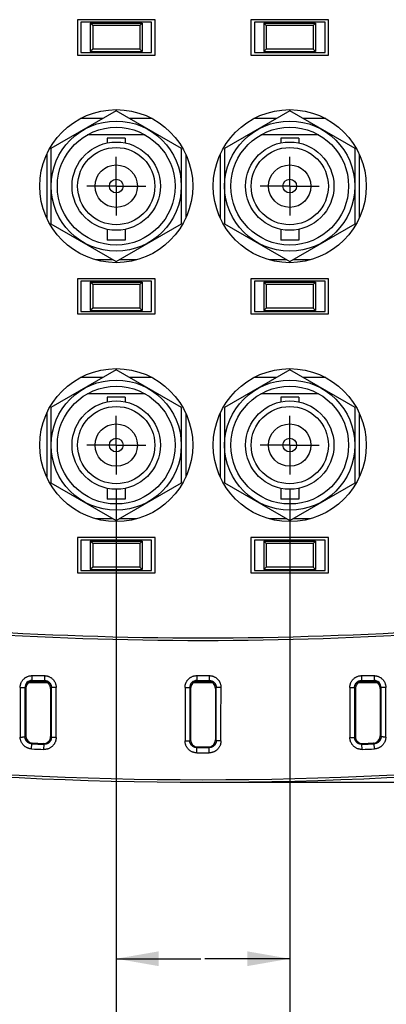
# Model space of a CAD drawing. Header units: inches. Extents: x 0 to 34, y 0 to 22.
# Tile 4 of 42: x 11.4 to 12.9, y 2.6 to 6.8. Entities that reach past the tile are written whole.
import ezdxf

# ---------------------------------------------------------------- set-up
doc = ezdxf.new("R2010")
doc.units = ezdxf.units.IN
doc.header["$LTSCALE"] = 1.87
doc.header["$MEASUREMENT"] = 0
doc.linetypes.add('CENTER', pattern=[0.6, 0.375, -0.075, 0.075, -0.075])
doc.layers.get('0').update_dxf_attribs({"linetype": 'CONTINUOUS'})
doc.layers.add('02___PRT_ALL_AXES', color=7, linetype='CONTINUOUS')
doc.layers.add('DIMENSIONS', color=7, linetype='CONTINUOUS')
doc.styles.get("Standard").update_dxf_attribs({"font": 'txt', "width": 0.8})
doc.dimstyles.new('DIMSTYLE_1', dxfattribs={"dimtxt": 0.125, "dimasz": 0.18, "dimexe": 0.18, "dimexo": 0.0625, "dimgap": 0.09, "dimtad": 0, "dimtih": 1, "dimtoh": 1, "dimdec": 3, "dimzin": 4, "dimdsep": 46, "dimtxsty": 'STANDARD', "dimblk": '_FILLED', "dimblk1": '_FILLED', "dimblk2": '_FILLED', "dimcen": 0.09, "dimadec": 0, "dimazin": 0, "dimtp": 0.01, "dimtm": 0.01, "dimtfac": 1, "dimtdec": 3, "dimtofl": 0, "dimtmove": 0, "dimatfit": 3, "dimldrblk": '_FILLED', "dimfxl": 1, "dimtolj": 1, "dimtzin": 4, "dimarcsym": 0})

# ---------------------------------------------------------------- blocks, each defined once
blk = doc.blocks.new('_FILLED')
at = {"color": 0, "linetype": 'BYBLOCK'}
blk.add_solid([(0, 0), (-1, 0.174), (-1, -0.174)], dxfattribs=at)
blk = doc.blocks.new('*D12')
at = {"layer": 'DIMENSIONS', "color": 2, "linetype": 'CONTINUOUS'}
for p, q in [((12.5042, 4.8363), (12.5042, 2.7174)), ((13.2412, 4.8363), (13.2412, 2.7174)), ((12.5042, 2.8424), (12.1442, 2.8424)), ((13.2412, 2.8424), (13.6808, 2.8424))]:
    blk.add_line(p, q, dxfattribs=at)
at = {"layer": 'DIMENSIONS', "color": 2, "linetype": 'CONTINUOUS', "xscale": 0.18, "yscale": 0.18, "zscale": 0.18}
blk.add_blockref('_FILLED', (12.5042, 2.8424), dxfattribs=at)
at = {"layer": 'DIMENSIONS', "color": 2, "linetype": 'CONTINUOUS', "xscale": 0.18, "yscale": 0.18, "zscale": 0.18, "rotation": 180}
blk.add_blockref('_FILLED', (13.2412, 2.8424), dxfattribs=at)
at = {"layer": 'DIMENSIONS', "color": 2, "linetype": 'CONTINUOUS', "insert": (13.7433, 2.9049), "char_height": 0.125, "width": 1.225, "attachment_point": 1, "line_spacing_factor": 0.9}
blk.add_mtext('.737{\\Ftxt.shx;\\W1.000000;\\H0.125000; }[18.72]', dxfattribs=at)
blk = doc.blocks.new('*D13')
at = {"layer": 'DIMENSIONS', "color": 2, "linetype": 'CONTINUOUS'}
for p, q in [((11.0302, 4.8363), (11.0302, 2.7174)), ((11.7672, 4.8363), (11.7672, 2.7174)), ((11.0302, 2.8424), (10.5095, 2.8424)), ((11.7672, 2.8424), (12.1272, 2.8424))]:
    blk.add_line(p, q, dxfattribs=at)
at = {"layer": 'DIMENSIONS', "color": 2, "linetype": 'CONTINUOUS', "xscale": 0.18, "yscale": 0.18, "zscale": 0.18}
blk.add_blockref('_FILLED', (11.0302, 2.8424), dxfattribs=at)
at = {"layer": 'DIMENSIONS', "color": 2, "linetype": 'CONTINUOUS', "xscale": 0.18, "yscale": 0.18, "zscale": 0.18, "rotation": 180}
blk.add_blockref('_FILLED', (11.7672, 2.8424), dxfattribs=at)
at = {"layer": 'DIMENSIONS', "color": 2, "linetype": 'CONTINUOUS', "insert": (10.447, 2.9049), "char_height": 0.125, "width": 1.225, "attachment_point": 3, "line_spacing_factor": 0.9}
blk.add_mtext('.737{\\Ftxt.shx;\\W1.000000;\\H0.125000; }[18.72]', dxfattribs=at)
blk = doc.blocks.new('*D14')
at = {"layer": 'DIMENSIONS', "color": 2, "linetype": 'CONTINUOUS'}
for p, q in [((13.4288, 5.0239), (15.1807, 5.0239)), ((15.0557, 5.0239), (15.0557, 4.4332)), ((15.0557, 3.5924), (15.0557, 4.1832)), ((12.1982, 3.5924), (15.1807, 3.5924))]:
    blk.add_line(p, q, dxfattribs=at)
at = {"layer": 'DIMENSIONS', "color": 2, "linetype": 'CONTINUOUS', "xscale": 0.18, "yscale": 0.18, "zscale": 0.18}
for p, rotation in [((15.0557, 5.0239), 90), ((15.0557, 3.5924), 270)]:
    blk.add_blockref('_FILLED', p, dxfattribs=dict(at, rotation=rotation))
at = {"layer": 'DIMENSIONS', "color": 2, "linetype": 'CONTINUOUS', "insert": (15.0557, 4.3707), "char_height": 0.125, "width": 1.325, "attachment_point": 2, "line_spacing_factor": 0.9}
blk.add_mtext('1.432{\\Ftxt.shx;\\W1.000000;\\H0.125000; }[36.36]', dxfattribs=at)
blk = doc.blocks.new('*D22')
at = {"layer": 'DIMENSIONS', "color": 2, "linetype": 'CONTINUOUS'}
for p, q in [((11.7672, 4.8363), (11.7672, 2.1083)), ((12.5042, 4.8363), (12.5042, 2.1083)), ((11.7672, 2.2333), (11.4072, 2.2333)), ((12.5042, 2.2333), (12.9455, 2.2333))]:
    blk.add_line(p, q, dxfattribs=at)
at = {"layer": 'DIMENSIONS', "color": 2, "linetype": 'CONTINUOUS', "xscale": 0.18, "yscale": 0.18, "zscale": 0.18}
blk.add_blockref('_FILLED', (11.7672, 2.2333), dxfattribs=at)
at = {"layer": 'DIMENSIONS', "color": 2, "linetype": 'CONTINUOUS', "xscale": 0.18, "yscale": 0.18, "zscale": 0.18, "rotation": 180}
blk.add_blockref('_FILLED', (12.5042, 2.2333), dxfattribs=at)
at = {"layer": 'DIMENSIONS', "color": 2, "linetype": 'CONTINUOUS', "insert": (13.008, 2.2958), "char_height": 0.125, "width": 1.225, "attachment_point": 1, "line_spacing_factor": 0.9}
blk.add_mtext('.737{\\Ftxt.shx;\\W1.000000;\\H0.125000; }[18.72]', dxfattribs=at)

msp = doc.modelspace()

# ---------------------------------------------------------------- linework, layer by layer
at = {"color": 7, "linetype": 'CONTINUOUS'}
for p, q in [((11.9322, 6.8309), (11.6022, 6.8309)), ((11.6022, 6.8309), (11.6022, 6.6809)), ((11.9172, 6.8209), (11.6172, 6.8209)), ((11.6172, 6.8209), (11.6172, 6.6909)), ((11.9172, 6.6909), (11.9172, 6.8209)), ((11.9322, 6.6809), (11.9322, 6.8309)), ((12.6692, 6.8309), (12.3392, 6.8309)), ((12.3392, 6.8309), (12.3392, 6.6809)), ((12.6542, 6.8209), (12.3542, 6.8209)), ((12.3542, 6.8209), (12.3542, 6.6909)), ((12.6542, 6.6909), (12.6542, 6.8209)), ((12.6692, 6.6809), (12.6692, 6.8309)), ((11.6572, 6.8159), (11.8772, 6.8159)), ((11.6672, 6.8059), (11.6572, 6.8159)), ((11.6572, 6.8159), (11.6572, 6.6959)), ((11.8672, 6.8059), (11.6672, 6.8059)), ((11.6672, 6.8059), (11.6672, 6.7059)), ((11.8772, 6.8159), (11.8672, 6.8059)), ((11.8672, 6.8059), (11.8672, 6.7059)), ((11.8772, 6.8159), (11.8772, 6.6959)), ((12.3942, 6.8159), (12.6142, 6.8159)), ((12.4042, 6.8059), (12.3942, 6.8159)), ((12.3942, 6.8159), (12.3942, 6.6959)), ((12.6042, 6.8059), (12.4042, 6.8059)), ((12.4042, 6.8059), (12.4042, 6.7059)), ((12.6142, 6.8159), (12.6042, 6.8059)), ((12.6042, 6.8059), (12.6042, 6.7059)), ((12.6142, 6.8159), (12.6142, 6.6959)), ((11.6672, 6.7059), (11.6572, 6.6959)), ((11.6572, 6.6959), (11.8772, 6.6959)), ((11.8672, 6.7059), (11.6672, 6.7059)), ((11.8772, 6.6959), (11.8672, 6.7059)), ((12.4042, 6.7059), (12.3942, 6.6959)), ((12.3942, 6.6959), (12.6142, 6.6959)), ((12.6042, 6.7059), (12.4042, 6.7059)), ((12.6142, 6.6959), (12.6042, 6.7059)), ((11.6022, 6.6809), (11.9322, 6.6809)), ((11.6172, 6.6909), (11.9172, 6.6909)), ((12.3392, 6.6809), (12.6692, 6.6809)), ((12.3542, 6.6909), (12.6542, 6.6909)), ((11.7672, 6.4444), (11.4897, 6.2842)), ((12.0447, 6.2842), (11.7672, 6.4444)), ((12.5042, 6.4444), (12.2267, 6.2842)), ((12.7817, 6.2842), (12.5042, 6.4444)), ((11.7093, 6.4109), (11.6148, 6.4109)), ((11.9197, 6.4109), (11.8251, 6.4109)), ((12.4463, 6.4109), (12.3518, 6.4109)), ((12.6567, 6.4109), (12.5621, 6.4109)), ((11.8896, 6.3419), (11.6449, 6.3419)), ((11.8057, 6.3272), (11.7287, 6.3272)), ((11.7287, 6.3272), (11.7287, 6.3074)), ((11.8057, 6.3272), (11.8057, 6.3074)), ((12.6266, 6.3419), (12.3819, 6.3419)), ((12.5427, 6.3272), (12.4657, 6.3272)), ((12.4657, 6.3272), (12.4657, 6.3074)), ((12.5427, 6.3272), (12.5427, 6.3074)), ((11.4897, 6.2842), (11.4897, 5.9637)), ((12.0447, 5.9637), (12.0447, 6.2842)), ((12.2267, 6.2842), (12.2267, 5.9637)), ((12.7817, 5.9637), (12.7817, 6.2842)), ((11.4722, 6.2601), (11.4722, 5.9877)), ((12.0622, 6.2601), (12.0622, 5.9877)), ((12.2092, 6.2601), (12.2092, 5.9877)), ((12.7992, 6.2601), (12.7992, 5.9877)), ((11.4897, 5.9637), (11.7672, 5.8035)), ((11.7287, 5.9404), (11.7287, 5.8947)), ((11.7672, 5.8035), (12.0447, 5.9637)), ((11.8057, 5.9404), (11.8057, 5.8947)), ((12.2267, 5.9637), (12.5042, 5.8035)), ((12.4657, 5.9404), (12.4657, 5.8947)), ((12.5042, 5.8035), (12.7817, 5.9637)), ((12.5427, 5.9404), (12.5427, 5.8947)), ((11.8057, 5.8947), (11.7287, 5.8947)), ((12.5427, 5.8947), (12.4657, 5.8947)), ((11.7544, 5.8109), (11.6798, 5.8109)), ((11.8547, 5.8109), (11.7801, 5.8109)), ((12.4914, 5.8109), (12.4168, 5.8109)), ((12.5917, 5.8109), (12.5171, 5.8109)), ((11.9322, 5.7309), (11.6022, 5.7309)), ((11.6022, 5.7309), (11.6022, 5.5809)), ((11.9322, 5.5809), (11.9322, 5.7309)), ((12.6692, 5.7309), (12.3392, 5.7309)), ((12.3392, 5.7309), (12.3392, 5.5809)), ((12.6692, 5.5809), (12.6692, 5.7309)), ((11.9172, 5.7209), (11.6172, 5.7209)), ((11.6172, 5.7209), (11.6172, 5.5909)), ((11.6572, 5.7159), (11.8772, 5.7159)), ((11.6672, 5.7059), (11.6572, 5.7159)), ((11.6572, 5.7159), (11.6572, 5.5959)), ((11.8672, 5.7059), (11.6672, 5.7059)), ((11.6672, 5.7059), (11.6672, 5.6059)), ((11.8772, 5.7159), (11.8672, 5.7059)), ((11.8672, 5.7059), (11.8672, 5.6059)), ((11.8772, 5.7159), (11.8772, 5.5959)), ((11.9172, 5.5909), (11.9172, 5.7209)), ((12.6542, 5.7209), (12.3542, 5.7209)), ((12.3542, 5.7209), (12.3542, 5.5909)), ((12.3942, 5.7159), (12.6142, 5.7159)), ((12.4042, 5.7059), (12.3942, 5.7159)), ((12.3942, 5.7159), (12.3942, 5.5959)), ((12.6042, 5.7059), (12.4042, 5.7059)), ((12.4042, 5.7059), (12.4042, 5.6059)), ((12.6142, 5.7159), (12.6042, 5.7059)), ((12.6042, 5.7059), (12.6042, 5.6059)), ((12.6142, 5.7159), (12.6142, 5.5959)), ((12.6542, 5.5909), (12.6542, 5.7209)), ((11.6672, 5.6059), (11.6572, 5.5959)), ((11.8672, 5.6059), (11.6672, 5.6059)), ((11.8772, 5.5959), (11.8672, 5.6059)), ((12.4042, 5.6059), (12.3942, 5.5959)), ((12.6042, 5.6059), (12.4042, 5.6059)), ((12.6142, 5.5959), (12.6042, 5.6059)), ((11.6022, 5.5809), (11.9322, 5.5809)), ((11.6172, 5.5909), (11.9172, 5.5909)), ((11.6572, 5.5959), (11.8772, 5.5959)), ((12.3392, 5.5809), (12.6692, 5.5809)), ((12.3542, 5.5909), (12.6542, 5.5909)), ((12.3942, 5.5959), (12.6142, 5.5959)), ((11.7672, 5.3444), (11.4897, 5.1842)), ((12.0447, 5.1842), (11.7672, 5.3444)), ((12.5042, 5.3444), (12.2267, 5.1842)), ((12.7817, 5.1842), (12.5042, 5.3444)), ((11.7093, 5.3109), (11.6148, 5.3109)), ((11.9197, 5.3109), (11.8251, 5.3109)), ((12.4463, 5.3109), (12.3518, 5.3109)), ((12.6567, 5.3109), (12.5621, 5.3109)), ((11.8896, 5.2419), (11.6449, 5.2419)), ((12.6266, 5.2419), (12.3819, 5.2419)), ((11.8057, 5.2272), (11.7287, 5.2272)), ((11.7287, 5.2272), (11.7287, 5.2074)), ((11.8057, 5.2272), (11.8057, 5.2074)), ((12.5427, 5.2272), (12.4657, 5.2272)), ((12.4657, 5.2272), (12.4657, 5.2074)), ((12.5427, 5.2272), (12.5427, 5.2074)), ((11.4722, 5.1601), (11.4722, 4.8877)), ((11.4897, 5.1842), (11.4897, 4.8637)), ((12.0447, 4.8637), (12.0447, 5.1842)), ((12.0622, 5.1601), (12.0622, 4.8877)), ((12.2092, 5.1601), (12.2092, 4.8877)), ((12.2267, 5.1842), (12.2267, 4.8637)), ((12.7817, 4.8637), (12.7817, 5.1842)), ((12.7992, 5.1601), (12.7992, 4.8877)), ((11.4897, 4.8637), (11.7672, 4.7035)), ((11.7672, 4.7035), (12.0447, 4.8637)), ((12.2267, 4.8637), (12.5042, 4.7035)), ((12.5042, 4.7035), (12.7817, 4.8637)), ((11.7287, 4.8404), (11.7287, 4.7947)), ((11.8057, 4.8404), (11.8057, 4.7947)), ((12.4657, 4.8404), (12.4657, 4.7947)), ((12.5427, 4.8404), (12.5427, 4.7947)), ((11.8057, 4.7947), (11.7287, 4.7947)), ((12.5427, 4.7947), (12.4657, 4.7947)), ((11.7544, 4.7109), (11.6798, 4.7109)), ((11.8547, 4.7109), (11.7801, 4.7109)), ((12.4914, 4.7109), (12.4168, 4.7109)), ((12.5917, 4.7109), (12.5171, 4.7109)), ((11.9322, 4.6309), (11.6022, 4.6309)), ((11.6022, 4.6309), (11.6022, 4.4809)), ((11.9172, 4.6209), (11.6172, 4.6209)), ((11.6172, 4.6209), (11.6172, 4.4909)), ((11.6572, 4.6159), (11.8772, 4.6159)), ((11.6672, 4.6059), (11.6572, 4.6159)), ((11.6572, 4.6159), (11.6572, 4.4959)), ((11.8672, 4.6059), (11.6672, 4.6059)), ((11.6672, 4.6059), (11.6672, 4.5059)), ((11.8772, 4.6159), (11.8672, 4.6059)), ((11.8672, 4.6059), (11.8672, 4.5059)), ((11.8772, 4.6159), (11.8772, 4.4959)), ((11.9172, 4.4909), (11.9172, 4.6209)), ((11.9322, 4.4809), (11.9322, 4.6309)), ((12.6692, 4.6309), (12.3392, 4.6309)), ((12.3392, 4.6309), (12.3392, 4.4809)), ((12.6542, 4.6209), (12.3542, 4.6209)), ((12.3542, 4.6209), (12.3542, 4.4909)), ((12.3942, 4.6159), (12.6142, 4.6159)), ((12.4042, 4.6059), (12.3942, 4.6159)), ((12.3942, 4.6159), (12.3942, 4.4959)), ((12.6042, 4.6059), (12.4042, 4.6059)), ((12.4042, 4.6059), (12.4042, 4.5059)), ((12.6142, 4.6159), (12.6042, 4.6059)), ((12.6042, 4.6059), (12.6042, 4.5059)), ((12.6142, 4.6159), (12.6142, 4.4959)), ((12.6542, 4.4909), (12.6542, 4.6209)), ((12.6692, 4.4809), (12.6692, 4.6309)), ((11.6022, 4.4809), (11.9322, 4.4809)), ((11.6172, 4.4909), (11.9172, 4.4909)), ((11.6672, 4.5059), (11.6572, 4.4959)), ((11.6572, 4.4959), (11.8772, 4.4959)), ((11.8672, 4.5059), (11.6672, 4.5059)), ((11.8772, 4.4959), (11.8672, 4.5059)), ((12.3392, 4.4809), (12.6692, 4.4809)), ((12.3542, 4.4909), (12.6542, 4.4909)), ((12.4042, 4.5059), (12.3942, 4.4959)), ((12.3942, 4.4959), (12.6142, 4.4959)), ((12.6042, 4.5059), (12.4042, 4.5059)), ((12.6142, 4.4959), (12.6042, 4.5059)), ((11.476, 4.0149), (11.3955, 4.0149)), ((11.4093, 4.0448), (11.462, 4.0448)), ((11.4093, 4.0448), (11.4094, 4.0243)), ((11.4094, 4.0243), (11.4131, 4.0206)), ((11.4094, 4.0243), (11.4621, 4.0243)), ((11.4131, 4.0206), (11.4584, 4.0206)), ((11.4621, 4.0243), (11.4584, 4.0206)), ((11.462, 4.0448), (11.4621, 4.0243)), ((12.176, 4.0149), (12.0954, 4.0149)), ((12.1093, 4.0448), (12.1094, 4.0243)), ((12.1093, 4.0448), (12.1621, 4.0448)), ((12.1094, 4.0243), (12.113, 4.0206)), ((12.1094, 4.0243), (12.1621, 4.0243)), ((12.113, 4.0206), (12.1585, 4.0206)), ((12.1621, 4.0243), (12.1585, 4.0206)), ((12.1621, 4.0448), (12.1621, 4.0243)), ((12.876, 4.0149), (12.7955, 4.0149)), ((12.8094, 4.0448), (12.8622, 4.0448)), ((12.8094, 4.0448), (12.8094, 4.0243)), ((12.8094, 4.0243), (12.8131, 4.0206)), ((12.8094, 4.0243), (12.8621, 4.0243)), ((12.8131, 4.0206), (12.8584, 4.0206)), ((12.8621, 4.0243), (12.8584, 4.0206)), ((12.8622, 4.0448), (12.8621, 4.0243)), ((11.3593, 3.9945), (11.3794, 3.9943)), ((11.3794, 3.9943), (11.3831, 3.9906)), ((11.3831, 3.9906), (11.383, 3.7887)), ((11.4921, 3.9943), (11.4884, 3.9906)), ((11.4884, 3.9906), (11.4885, 3.7866)), ((11.512, 3.9945), (11.4921, 3.9943)), ((12.0593, 3.9945), (12.0793, 3.9944)), ((12.0793, 3.9944), (12.083, 3.9907)), ((12.083, 3.9907), (12.0829, 3.7721)), ((12.1921, 3.9944), (12.1885, 3.9907)), ((12.1885, 3.9907), (12.1886, 3.7721)), ((12.2121, 3.9945), (12.1921, 3.9944)), ((12.7594, 3.9945), (12.7794, 3.9943)), ((12.7794, 3.9943), (12.7831, 3.9906)), ((12.7831, 3.9906), (12.783, 3.7866)), ((12.8921, 3.9943), (12.8884, 3.9906)), ((12.8884, 3.9906), (12.8885, 3.7887)), ((12.9122, 3.9945), (12.8921, 3.9943)), ((11.3796, 3.7854), (11.383, 3.7887)), ((11.4919, 3.7831), (11.4885, 3.7866)), ((12.0796, 3.7687), (12.0829, 3.7721)), ((12.1919, 3.7687), (12.1886, 3.7721)), ((12.7795, 3.7831), (12.783, 3.7866)), ((12.8919, 3.7854), (12.8885, 3.7887)), ((11.4073, 3.7337), (11.4083, 3.7556)), ((11.4083, 3.7556), (11.4116, 3.7587)), ((11.4606, 3.7532), (11.4573, 3.7567)), ((11.4596, 3.7314), (11.4606, 3.7532)), ((12.1096, 3.7389), (12.1129, 3.7421)), ((12.1096, 3.7169), (12.1096, 3.7389)), ((12.1619, 3.7389), (12.1586, 3.7421)), ((12.1619, 3.7169), (12.1619, 3.7389)), ((12.8109, 3.7532), (12.8142, 3.7567)), ((12.8118, 3.7314), (12.8109, 3.7532)), ((12.8632, 3.7556), (12.8599, 3.7587)), ((12.8642, 3.7337), (12.8632, 3.7556))]:
    msp.add_line(p, q, dxfattribs=at)
for centre, radius in [((11.7672, 6.1239), 0.325), ((12.5042, 6.1239), 0.325), ((11.7672, 6.1239), 0.2765), ((12.5042, 6.1239), 0.2765), ((11.7672, 6.1239), 0.25), ((12.5042, 6.1239), 0.25), ((11.7672, 6.1239), 0.1875), ((11.7672, 6.1239), 0.164), ((12.5042, 6.1239), 0.1875), ((12.5042, 6.1239), 0.164), ((11.7672, 6.1239), 0.09), ((12.5042, 6.1239), 0.09), ((11.7672, 6.1239), 0.029), ((12.5042, 6.1239), 0.029), ((11.7672, 5.0239), 0.325), ((12.5042, 5.0239), 0.325), ((11.7672, 5.0239), 0.2765), ((11.7672, 5.0239), 0.25), ((12.5042, 5.0239), 0.2765), ((12.5042, 5.0239), 0.25), ((11.7672, 5.0239), 0.1875), ((11.7672, 5.0239), 0.164), ((12.5042, 5.0239), 0.1875), ((12.5042, 5.0239), 0.164), ((11.7672, 5.0239), 0.09), ((12.5042, 5.0239), 0.09), ((11.7672, 5.0239), 0.029), ((12.5042, 5.0239), 0.029)]:
    msp.add_circle(centre, radius, dxfattribs=at)
for centre, radius, start, end in [((12.1357, 19.5334), 15.3391, 262.36277, 277.63723), ((12.1357, 19.5955), 15.3902, 262.39468, 277.60532), ((11.4094, 3.9943), 0.03, 89.9336, 179.9882), ((11.4131, 3.9906), 0.03, 89.9924, 179.9637), ((11.4584, 3.9906), 0.03, 0.0403, 90.0266), ((12.1093, 3.9943), 0.03, 89.9169, 179.97), ((12.113, 3.9906), 0.03, 89.9829, 179.9617), ((12.1585, 3.9906), 0.03, 0.0383, 90.0171), ((12.8131, 3.9906), 0.03, 89.9734, 179.9597), ((12.8584, 3.9906), 0.03, 0.0363, 90.0076), ((12.8621, 3.9943), 0.03, 0.04, 90.0466), ((111.4883, 3.9743), 100.129, 179.988474, 180.108931), ((109.9637, 3.9743), 98.5844, 179.988375, 180.109783), ((-87.7713, 3.9749), 99.2634, 359.889281, 0.01122), ((-89.2616, 3.9749), 100.7736, 359.890103, 0.011132), ((112.0417, 3.9742), 99.9824, 179.988354, 180.118629), ((110.5479, 3.9742), 98.4686, 179.988259, 180.119546), ((-87.0068, 3.9749), 99.199, 359.880946, 0.011258), ((-88.5073, 3.9749), 100.7195, 359.881848, 0.011169), ((112.8433, 3.9743), 100.0838, 179.988451, 180.110314), ((111.3452, 3.9743), 98.5658, 179.988351, 180.11115), ((-86.3891, 3.9749), 99.2812, 359.890637, 0.011207), ((-87.9, 3.9749), 100.8122, 359.891477, 0.011118), ((11.413, 3.7886), 0.03, 179.9451, 267.3692), ((11.4585, 3.7866), 0.03, 267.5362, 0.0558), ((12.1129, 3.7721), 0.03, 179.9446, 269.916), ((12.1586, 3.7721), 0.03, 270.084, 0.0554), ((12.8129, 3.7866), 0.03, 179.9442, 272.4638), ((12.8585, 3.7886), 0.03, 272.6317, 0.054), ((12.1355, 19.4748), 15.7579, 267.35108, 267.54162), ((12.1357, 19.5955), 15.8566, 267.37045, 267.55956), ((12.1357, 19.5548), 15.8126, 267.37513, 267.5408), ((12.1357, 19.5955), 15.8566, 269.90554, 270.09442), ((12.1357, 19.5955), 15.8534, 269.91731, 270.08269), ((12.1357, 19.5955), 15.8566, 272.4404, 272.62952), ((12.1359, 19.4748), 15.7579, 272.45838, 272.64892), ((12.1357, 19.5548), 15.8126, 272.4592, 272.62487), ((12.1357, 19.4813), 15.7644, 269.90489, 270.09511), ((12.1357, 19.5955), 16.003, 264.40485, 275.59515), ((12.1357, 19.5217), 15.919, 264.3791, 275.6209)]:
    msp.add_arc(centre, radius, start, end, dxfattribs=at)
for points, knots in [([(11.3593, 3.9945), (11.3593, 3.9961), (11.3594, 3.9986), (11.3598, 4.0018), (11.3602, 4.0043), (11.3608, 4.0067), (11.3614, 4.009), (11.3622, 4.0114), (11.3634, 4.0144), (11.3651, 4.0182), (11.3676, 4.0224), (11.3705, 4.0264), (11.3738, 4.03), (11.3775, 4.0334), (11.3808, 4.0358), (11.3835, 4.0376), (11.3864, 4.0392), (11.3901, 4.041), (11.3947, 4.0427), (11.3995, 4.0439), (11.4044, 4.0446), (11.4077, 4.0448), (11.4093, 4.0448)], [0, 0, 0, 0, 0.062497, 0.093754, 0.125011, 0.156267, 0.187524, 0.218781, 0.250037, 0.312531, 0.375024, 0.437517, 0.500011, 0.562505, 0.625, 0.656257, 0.687514, 0.75001, 0.812508, 0.875005, 0.937502, 1, 1, 1, 1]), ([(11.462, 4.0448), (11.4637, 4.0448), (11.4661, 4.0447), (11.4694, 4.0443), (11.4718, 4.0439), (11.4742, 4.0433), (11.4766, 4.0426), (11.4789, 4.0419), (11.482, 4.0407), (11.4857, 4.0389), (11.4899, 4.0363), (11.4939, 4.0334), (11.4975, 4.0301), (11.5008, 4.0264), (11.5032, 4.0231), (11.505, 4.0203), (11.5066, 4.0174), (11.5083, 4.0137), (11.51, 4.0091), (11.5112, 4.0043), (11.5119, 3.9994), (11.512, 3.9961), (11.512, 3.9945)], [0, 0, 0, 0, 0.0625, 0.093758, 0.125017, 0.156276, 0.187534, 0.218792, 0.250049, 0.312544, 0.375038, 0.437531, 0.500023, 0.562514, 0.625006, 0.656262, 0.687518, 0.750012, 0.812507, 0.875003, 0.937501, 1, 1, 1, 1]), ([(11.4621, 4.0243), (11.4641, 4.0243), (11.467, 4.024), (11.4708, 4.0231), (11.4736, 4.0221), (11.4763, 4.0208), (11.4788, 4.0193), (11.4812, 4.0175), (11.4834, 4.0156), (11.4853, 4.0134), (11.4871, 4.011), (11.4886, 4.0085), (11.4899, 4.0058), (11.4909, 4.0031), (11.4916, 4.0002), (11.492, 3.9973), (11.4921, 3.9953), (11.4921, 3.9943)], [0, 0, 0, 0, 0.124863, 0.187365, 0.249864, 0.312362, 0.374859, 0.437357, 0.499858, 0.562362, 0.62487, 0.687383, 0.749901, 0.812422, 0.874947, 0.937473, 1, 1, 1, 1]), ([(12.0593, 3.9945), (12.0593, 3.9961), (12.0595, 3.9986), (12.0599, 4.0019), (12.0603, 4.0043), (12.0608, 4.0067), (12.0615, 4.0091), (12.0622, 4.0114), (12.0634, 4.0145), (12.0651, 4.0182), (12.0677, 4.0224), (12.0706, 4.0264), (12.0739, 4.0301), (12.0775, 4.0334), (12.0808, 4.0359), (12.0836, 4.0377), (12.0864, 4.0393), (12.0901, 4.0411), (12.0948, 4.0427), (12.0995, 4.0439), (12.1044, 4.0447), (12.1077, 4.0448), (12.1093, 4.0448)], [0, 0, 0, 0, 0.062498, 0.093755, 0.125013, 0.15627, 0.187527, 0.218783, 0.25004, 0.312533, 0.375027, 0.437519, 0.500012, 0.562505, 0.624999, 0.656255, 0.687512, 0.750008, 0.812505, 0.875003, 0.937501, 1, 1, 1, 1]), ([(12.1621, 4.0448), (12.1638, 4.0448), (12.1662, 4.0447), (12.1695, 4.0443), (12.1719, 4.0439), (12.1743, 4.0433), (12.1767, 4.0427), (12.179, 4.0419), (12.1821, 4.0407), (12.1858, 4.0389), (12.19, 4.0364), (12.194, 4.0334), (12.1976, 4.0301), (12.2009, 4.0264), (12.2033, 4.0231), (12.2051, 4.0203), (12.2067, 4.0175), (12.2084, 4.0137), (12.2101, 4.0091), (12.2113, 4.0043), (12.212, 3.9994), (12.2121, 3.9961), (12.2121, 3.9945)], [0, 0, 0, 0, 0.062499, 0.093757, 0.125016, 0.156275, 0.187533, 0.218791, 0.250049, 0.312544, 0.375039, 0.437533, 0.500026, 0.562518, 0.625011, 0.656266, 0.687522, 0.750016, 0.812511, 0.875006, 0.937502, 1, 1, 1, 1]), ([(12.1621, 4.0243), (12.1641, 4.0243), (12.167, 4.024), (12.1709, 4.0231), (12.1736, 4.0221), (12.1763, 4.0208), (12.1788, 4.0193), (12.1812, 4.0176), (12.1834, 4.0156), (12.1854, 4.0134), (12.1871, 4.011), (12.1886, 4.0085), (12.1899, 4.0059), (12.1909, 4.0031), (12.1916, 4.0002), (12.192, 3.9973), (12.1921, 3.9953), (12.1921, 3.9944)], [0, 0, 0, 0, 0.124869, 0.187374, 0.249877, 0.312379, 0.374879, 0.43738, 0.499883, 0.562387, 0.624895, 0.687406, 0.749921, 0.812438, 0.874958, 0.937479, 1, 1, 1, 1]), ([(12.7594, 3.9945), (12.7594, 3.9961), (12.7596, 3.9986), (12.76, 4.0018), (12.7604, 4.0043), (12.7609, 4.0067), (12.7616, 4.009), (12.7623, 4.0114), (12.7635, 4.0145), (12.7652, 4.0182), (12.7678, 4.0224), (12.7707, 4.0264), (12.774, 4.0301), (12.7776, 4.0334), (12.7809, 4.0359), (12.7837, 4.0376), (12.7865, 4.0393), (12.7902, 4.041), (12.7949, 4.0427), (12.7996, 4.0439), (12.8045, 4.0446), (12.8078, 4.0448), (12.8094, 4.0448)], [0, 0, 0, 0, 0.062499, 0.093757, 0.125015, 0.156273, 0.18753, 0.218787, 0.250044, 0.312538, 0.375031, 0.437523, 0.500015, 0.562507, 0.625, 0.656256, 0.687512, 0.750007, 0.812504, 0.875002, 0.9375, 1, 1, 1, 1]), ([(12.7794, 3.9943), (12.7794, 3.9953), (12.7795, 3.9973), (12.7799, 4.0002), (12.7806, 4.0031), (12.7816, 4.0058), (12.7829, 4.0085), (12.7844, 4.011), (12.7861, 4.0134), (12.7881, 4.0156), (12.7903, 4.0175), (12.7927, 4.0193), (12.7952, 4.0208), (12.7979, 4.0221), (12.8007, 4.0231), (12.8035, 4.0238), (12.8064, 4.0242), (12.8084, 4.0243), (12.8094, 4.0243)], [0, 0, 0, 0, 0.062518, 0.125034, 0.18755, 0.250062, 0.31257, 0.375073, 0.437572, 0.500067, 0.562558, 0.625047, 0.687535, 0.750023, 0.812513, 0.875006, 0.9375, 1, 1, 1, 1]), ([(12.8622, 4.0448), (12.8638, 4.0448), (12.8663, 4.0447), (12.8695, 4.0443), (12.872, 4.0438), (12.8744, 4.0433), (12.8767, 4.0426), (12.8791, 4.0419), (12.8821, 4.0407), (12.8858, 4.0389), (12.8901, 4.0363), (12.894, 4.0334), (12.8976, 4.03), (12.9009, 4.0264), (12.9034, 4.0231), (12.9051, 4.0203), (12.9067, 4.0174), (12.9085, 4.0137), (12.9101, 4.009), (12.9113, 4.0043), (12.912, 3.9994), (12.9122, 3.9961), (12.9122, 3.9945)], [0, 0, 0, 0, 0.062498, 0.093755, 0.125014, 0.156272, 0.18753, 0.218789, 0.250047, 0.312543, 0.375038, 0.437533, 0.500027, 0.56252, 0.625013, 0.656269, 0.687525, 0.750019, 0.812513, 0.875008, 0.937503, 1, 1, 1, 1]), ([(11.3595, 3.7839), (11.3608, 3.784), (11.3633, 3.784), (11.367, 3.7841), (11.3699, 3.7842), (11.372, 3.7843), (11.3734, 3.7844), (11.3748, 3.7845), (11.3759, 3.7846), (11.377, 3.7847), (11.3777, 3.7848), (11.3782, 3.7849), (11.3786, 3.785), (11.3788, 3.7851), (11.3791, 3.7851), (11.3793, 3.7852), (11.3794, 3.7853), (11.3795, 3.7853), (11.3795, 3.7853), (11.3795, 3.7854), (11.3796, 3.7854)], [0, 0, 0, 0, 0.190274, 0.373629, 0.543261, 0.620941, 0.69289, 0.758445, 0.817008, 0.868052, 0.911131, 0.929572, 0.9459, 0.960093, 0.97214, 0.982053, 0.989878, 0.993047, 0.995755, 1, 1, 1, 1]), ([(11.4073, 3.7337), (11.4057, 3.7338), (11.4025, 3.7341), (11.3986, 3.7349), (11.3955, 3.7357), (11.3932, 3.7364), (11.391, 3.7373), (11.388, 3.7385), (11.3845, 3.7404), (11.3805, 3.743), (11.3767, 3.7459), (11.3733, 3.7492), (11.3701, 3.7529), (11.3674, 3.7568), (11.365, 3.7609), (11.363, 3.7653), (11.3615, 3.7698), (11.3603, 3.7744), (11.3596, 3.7792), (11.3595, 3.7824), (11.3595, 3.7839)], [0, 0, 0, 0, 0.062598, 0.12519, 0.156492, 0.187791, 0.219087, 0.250378, 0.312931, 0.375465, 0.43798, 0.500474, 0.562951, 0.625411, 0.687857, 0.750292, 0.812721, 0.875146, 0.937571, 1, 1, 1, 1]), ([(11.4083, 3.7556), (11.4073, 3.7556), (11.4054, 3.7558), (11.4026, 3.7563), (11.3998, 3.7571), (11.3972, 3.7582), (11.3946, 3.7595), (11.3922, 3.761), (11.39, 3.7628), (11.3879, 3.7647), (11.386, 3.7669), (11.3843, 3.7692), (11.3829, 3.7717), (11.3817, 3.7743), (11.3808, 3.777), (11.3801, 3.7797), (11.3797, 3.7826), (11.3796, 3.7845), (11.3796, 3.7854)], [0, 0, 0, 0, 0.062742, 0.125458, 0.188143, 0.250788, 0.313389, 0.375943, 0.438454, 0.500921, 0.563351, 0.625751, 0.68813, 0.750494, 0.812854, 0.875221, 0.9376, 1, 1, 1, 1]), ([(11.5119, 3.7816), (11.5119, 3.7808), (11.5118, 3.7791), (11.5116, 3.7766), (11.5113, 3.7741), (11.5109, 3.7716), (11.5103, 3.7691), (11.5096, 3.7667), (11.5088, 3.7643), (11.5076, 3.7611), (11.5057, 3.7574), (11.5031, 3.753), (11.5, 3.749), (11.4965, 3.7453), (11.4927, 3.742), (11.4886, 3.7391), (11.4842, 3.7366), (11.4795, 3.7345), (11.4755, 3.7332), (11.4722, 3.7324), (11.4689, 3.7318), (11.4647, 3.7313), (11.4613, 3.7313), (11.4596, 3.7314)], [0, 0, 0, 0, 0.031224, 0.062448, 0.093668, 0.124887, 0.156106, 0.187325, 0.218543, 0.249763, 0.312188, 0.374623, 0.437072, 0.499539, 0.562027, 0.624536, 0.687068, 0.749621, 0.812193, 0.843495, 0.8748, 0.937397, 1, 1, 1, 1]), ([(11.4919, 3.7831), (11.4919, 3.7821), (11.4918, 3.7801), (11.4914, 3.7771), (11.4906, 3.7742), (11.4895, 3.7713), (11.4882, 3.7686), (11.4866, 3.7661), (11.4848, 3.7637), (11.4827, 3.7615), (11.4804, 3.7595), (11.4779, 3.7578), (11.4753, 3.7563), (11.4725, 3.7551), (11.4696, 3.7542), (11.4666, 3.7535), (11.4636, 3.7532), (11.4616, 3.7532), (11.4606, 3.7532)], [0, 0, 0, 0, 0.062417, 0.124804, 0.187168, 0.249522, 0.311873, 0.374234, 0.436618, 0.499033, 0.561487, 0.623989, 0.686543, 0.749147, 0.811802, 0.874501, 0.937237, 1, 1, 1, 1]), ([(11.5119, 3.7816), (11.5106, 3.7816), (11.5081, 3.7816), (11.5044, 3.7817), (11.5016, 3.7818), (11.4994, 3.7819), (11.498, 3.782), (11.4967, 3.7822), (11.4955, 3.7823), (11.4945, 3.7824), (11.4938, 3.7825), (11.4932, 3.7826), (11.4929, 3.7827), (11.4927, 3.7827), (11.4924, 3.7828), (11.4922, 3.7829), (11.4921, 3.7829), (11.492, 3.783), (11.492, 3.783), (11.4919, 3.7831), (11.4919, 3.7831)], [0, 0, 0, 0, 0.190585, 0.374046, 0.543638, 0.621262, 0.693141, 0.75862, 0.817106, 0.86808, 0.9111, 0.929518, 0.945829, 0.96001, 0.972053, 0.98197, 0.989809, 0.992989, 0.995712, 1, 1, 1, 1]), ([(12.0596, 3.7672), (12.0608, 3.7672), (12.0633, 3.7672), (12.067, 3.7673), (12.0699, 3.7674), (12.072, 3.7675), (12.0735, 3.7676), (12.0748, 3.7678), (12.076, 3.7679), (12.077, 3.768), (12.0777, 3.7681), (12.0782, 3.7682), (12.0786, 3.7683), (12.0788, 3.7684), (12.0791, 3.7684), (12.0793, 3.7685), (12.0794, 3.7686), (12.0795, 3.7686), (12.0795, 3.7687), (12.0795, 3.7687), (12.0796, 3.7688)], [0, 0, 0, 0, 0.190202, 0.373399, 0.542828, 0.620406, 0.692259, 0.757732, 0.816231, 0.867238, 0.910315, 0.928771, 0.945129, 0.959367, 0.97148, 0.981485, 0.989439, 0.992691, 0.995498, 1, 1, 1, 1]), ([(12.1096, 3.7169), (12.1079, 3.7169), (12.1046, 3.7171), (12.1006, 3.7177), (12.0974, 3.7184), (12.095, 3.7191), (12.0927, 3.7199), (12.0896, 3.7211), (12.0859, 3.7228), (12.0817, 3.7254), (12.0777, 3.7284), (12.0741, 3.7317), (12.0708, 3.7353), (12.0684, 3.7386), (12.0666, 3.7414), (12.065, 3.7443), (12.0633, 3.748), (12.0616, 3.7526), (12.0604, 3.7574), (12.0597, 3.7623), (12.0596, 3.7655), (12.0596, 3.7672)], [0, 0, 0, 0, 0.062617, 0.125227, 0.156538, 0.187846, 0.219149, 0.250448, 0.313011, 0.375551, 0.438067, 0.500559, 0.563029, 0.625479, 0.656707, 0.687931, 0.750352, 0.812765, 0.875174, 0.937584, 1, 1, 1, 1]), ([(12.1096, 3.7389), (12.1086, 3.7389), (12.1066, 3.739), (12.1037, 3.7394), (12.1009, 3.7401), (12.0981, 3.7411), (12.0954, 3.7424), (12.0929, 3.7439), (12.0905, 3.7457), (12.0883, 3.7476), (12.0864, 3.7498), (12.0846, 3.7521), (12.0831, 3.7547), (12.0818, 3.7573), (12.0808, 3.7601), (12.0801, 3.7629), (12.0797, 3.7658), (12.0796, 3.7678), (12.0796, 3.7687)], [0, 0, 0, 0, 0.062794, 0.125558, 0.188284, 0.250963, 0.313587, 0.376155, 0.438669, 0.501129, 0.563543, 0.62592, 0.68827, 0.750603, 0.812931, 0.875267, 0.937619, 1, 1, 1, 1]), ([(12.1919, 3.7687), (12.1919, 3.7678), (12.1918, 3.7658), (12.1914, 3.7629), (12.1907, 3.7601), (12.1897, 3.7573), (12.1884, 3.7547), (12.1869, 3.7521), (12.1851, 3.7498), (12.1831, 3.7476), (12.181, 3.7457), (12.1786, 3.7439), (12.1761, 3.7424), (12.1734, 3.7411), (12.1706, 3.7401), (12.1677, 3.7394), (12.1648, 3.739), (12.1629, 3.7389), (12.1619, 3.7389)], [0, 0, 0, 0, 0.062381, 0.124733, 0.187068, 0.249398, 0.311731, 0.374079, 0.436456, 0.498871, 0.56133, 0.623843, 0.686412, 0.749037, 0.811715, 0.874441, 0.937206, 1, 1, 1, 1]), ([(12.2119, 3.7672), (12.2119, 3.7655), (12.2118, 3.7631), (12.2114, 3.7598), (12.211, 3.7574), (12.2104, 3.755), (12.2098, 3.7526), (12.209, 3.7503), (12.2078, 3.7472), (12.2061, 3.7435), (12.2036, 3.7393), (12.2007, 3.7353), (12.1974, 3.7317), (12.1937, 3.7284), (12.1905, 3.7259), (12.1877, 3.7241), (12.1848, 3.7225), (12.1811, 3.7207), (12.1765, 3.719), (12.1717, 3.7178), (12.1668, 3.7171), (12.1636, 3.7169), (12.1619, 3.7169)], [0, 0, 0, 0, 0.062415, 0.093629, 0.124842, 0.156056, 0.187269, 0.218483, 0.249699, 0.312119, 0.374551, 0.437, 0.499468, 0.56196, 0.624475, 0.655751, 0.687033, 0.749595, 0.812177, 0.874775, 0.937384, 1, 1, 1, 1]), ([(12.2119, 3.7672), (12.2107, 3.7672), (12.2081, 3.7672), (12.2045, 3.7673), (12.2016, 3.7674), (12.1995, 3.7675), (12.198, 3.7676), (12.1967, 3.7678), (12.1955, 3.7679), (12.1945, 3.768), (12.1938, 3.7681), (12.1933, 3.7682), (12.1929, 3.7683), (12.1927, 3.7684), (12.1924, 3.7684), (12.1922, 3.7685), (12.1921, 3.7686), (12.192, 3.7686), (12.192, 3.7687), (12.1919, 3.7687), (12.1919, 3.7688)], [0, 0, 0, 0, 0.190198, 0.373393, 0.542822, 0.6204, 0.692253, 0.757727, 0.816227, 0.867235, 0.910313, 0.92877, 0.945127, 0.959366, 0.97148, 0.981485, 0.989439, 0.992691, 0.995498, 1, 1, 1, 1]), ([(12.7596, 3.7816), (12.7609, 3.7816), (12.7634, 3.7816), (12.767, 3.7817), (12.7699, 3.7818), (12.7721, 3.7819), (12.7735, 3.782), (12.7748, 3.7822), (12.776, 3.7823), (12.777, 3.7824), (12.7777, 3.7825), (12.7782, 3.7826), (12.7786, 3.7827), (12.7788, 3.7827), (12.7791, 3.7828), (12.7793, 3.7829), (12.7794, 3.7829), (12.7795, 3.783), (12.7795, 3.783), (12.7795, 3.7831), (12.7795, 3.7831)], [0, 0, 0, 0, 0.19059, 0.374054, 0.543646, 0.62127, 0.693149, 0.758626, 0.817111, 0.868084, 0.911103, 0.929521, 0.94583, 0.960011, 0.972054, 0.98197, 0.989809, 0.992989, 0.995712, 1, 1, 1, 1]), ([(12.8118, 3.7314), (12.811, 3.7314), (12.8093, 3.7313), (12.8068, 3.7314), (12.8043, 3.7316), (12.8017, 3.732), (12.7993, 3.7324), (12.7968, 3.733), (12.7944, 3.7337), (12.7912, 3.7349), (12.7873, 3.7366), (12.7829, 3.7391), (12.7788, 3.742), (12.775, 3.7453), (12.7715, 3.749), (12.7684, 3.753), (12.7658, 3.7574), (12.7636, 3.7619), (12.7621, 3.7659), (12.7612, 3.7691), (12.7604, 3.7724), (12.7598, 3.7766), (12.7596, 3.7799), (12.7596, 3.7816)], [0, 0, 0, 0, 0.031311, 0.062623, 0.093932, 0.12524, 0.156545, 0.187847, 0.219145, 0.250439, 0.312992, 0.375524, 0.438033, 0.50052, 0.562987, 0.625436, 0.687871, 0.750296, 0.812715, 0.843933, 0.875152, 0.937572, 1, 1, 1, 1]), ([(12.8109, 3.7532), (12.8099, 3.7532), (12.8079, 3.7532), (12.8049, 3.7535), (12.8019, 3.7542), (12.799, 3.7551), (12.7962, 3.7563), (12.7936, 3.7578), (12.7911, 3.7595), (12.7888, 3.7615), (12.7867, 3.7637), (12.7849, 3.7661), (12.7833, 3.7686), (12.7819, 3.7713), (12.7809, 3.7742), (12.7801, 3.7771), (12.7797, 3.7801), (12.7796, 3.7821), (12.7795, 3.7831)], [0, 0, 0, 0, 0.062763, 0.125498, 0.188198, 0.250853, 0.313457, 0.37601, 0.438512, 0.500967, 0.563381, 0.625764, 0.688127, 0.750478, 0.81283, 0.875196, 0.937583, 1, 1, 1, 1]), ([(12.8919, 3.7854), (12.8919, 3.7845), (12.8918, 3.7826), (12.8914, 3.7797), (12.8907, 3.777), (12.8898, 3.7743), (12.8886, 3.7717), (12.8871, 3.7692), (12.8855, 3.7669), (12.8836, 3.7647), (12.8815, 3.7628), (12.8793, 3.761), (12.8769, 3.7595), (12.8743, 3.7582), (12.8716, 3.7571), (12.8689, 3.7563), (12.8661, 3.7558), (12.8642, 3.7556), (12.8632, 3.7556)], [0, 0, 0, 0, 0.062401, 0.124779, 0.187145, 0.249506, 0.31187, 0.374247, 0.436648, 0.499078, 0.561545, 0.624055, 0.686611, 0.749212, 0.811857, 0.874541, 0.937258, 1, 1, 1, 1]), ([(12.912, 3.7839), (12.912, 3.7824), (12.9118, 3.7792), (12.9113, 3.7752), (12.9106, 3.7721), (12.91, 3.7698), (12.9092, 3.7675), (12.9081, 3.7645), (12.9065, 3.7609), (12.9041, 3.7568), (12.9013, 3.7529), (12.8982, 3.7492), (12.8948, 3.7459), (12.8916, 3.7435), (12.889, 3.7417), (12.8863, 3.74), (12.8827, 3.7382), (12.8783, 3.7364), (12.8737, 3.735), (12.869, 3.7341), (12.8658, 3.7338), (12.8642, 3.7337)], [0, 0, 0, 0, 0.062428, 0.124852, 0.156073, 0.187293, 0.218515, 0.249738, 0.312173, 0.374618, 0.437077, 0.499552, 0.562046, 0.624559, 0.655832, 0.68711, 0.749662, 0.81223, 0.874812, 0.937403, 1, 1, 1, 1]), ([(12.912, 3.7839), (12.9107, 3.784), (12.9082, 3.784), (12.9045, 3.7841), (12.9016, 3.7842), (12.8995, 3.7843), (12.898, 3.7844), (12.8967, 3.7845), (12.8955, 3.7846), (12.8945, 3.7847), (12.8938, 3.7848), (12.8932, 3.7849), (12.8929, 3.785), (12.8926, 3.7851), (12.8924, 3.7851), (12.8922, 3.7852), (12.8921, 3.7853), (12.892, 3.7853), (12.892, 3.7853), (12.8919, 3.7854), (12.8919, 3.7854)], [0, 0, 0, 0, 0.190271, 0.373625, 0.543256, 0.620937, 0.692886, 0.758441, 0.817005, 0.86805, 0.911129, 0.92957, 0.945899, 0.960092, 0.97214, 0.982053, 0.989878, 0.993047, 0.995755, 1, 1, 1, 1])]:
    msp.add_open_spline(points, degree=3, knots=knots, dxfattribs=at)
at = {"layer": '02___PRT_ALL_AXES', "color": 7, "linetype": 'CENTER'}
for p, q in [((11.7672, 6.1239), (11.7672, 6.249)), ((12.5042, 6.1239), (12.5042, 6.249)), ((11.7672, 6.1239), (11.6421, 6.1239)), ((11.7672, 6.1239), (11.8923, 6.1239)), ((11.7672, 6.1239), (11.7672, 5.9988)), ((12.5042, 6.1239), (12.3791, 6.1239)), ((12.5042, 6.1239), (12.6293, 6.1239)), ((12.5042, 6.1239), (12.5042, 5.9988)), ((11.7672, 5.0239), (11.7672, 5.149)), ((12.5042, 5.0239), (12.5042, 5.149)), ((11.7672, 5.0239), (11.6421, 5.0239)), ((11.7672, 5.0239), (11.8923, 5.0239)), ((11.7672, 5.0239), (11.7672, 4.8988)), ((12.5042, 5.0239), (12.3791, 5.0239)), ((12.5042, 5.0239), (12.6293, 5.0239)), ((12.5042, 5.0239), (12.5042, 4.8988))]:
    msp.add_line(p, q, dxfattribs=at)

# ---------------------------------------------------------------- dimensions: what is measured, and where the dimension line sits
at = {"layer": 'DIMENSIONS', "color": 2, "linetype": 'CONTINUOUS'}
for base, p1, p2, angle, picture, middle in [((15.0557421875, 3.5924375), (13.4288421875, 5.0239375), (12.1982421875, 3.5924375), 270, '*D14', (14.9057421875, 4.3081875)), ((11.0302, 2.8424), (11.7672, 4.8363), (11.0302, 4.8363), 180, '*D13', (9.5845, 2.8424)), ((12.5042, 2.8424), (13.2412, 4.8363), (12.5042, 4.8363), 180, '*D12', (14.3558, 2.8424))]:
    dim = msp.add_linear_dim(base=base, p1=p1, p2=p2, angle=angle, dimstyle='DIMSTYLE_1', dxfattribs=at)
    dim.commit()
    dim.dimension.update_dxf_attribs({"geometry": picture, "text_midpoint": middle, "dimtype": 160})
dim = msp.add_linear_dim(base=(12.5042, 2.2333), p1=(11.7672, 4.8363), p2=(12.5042, 4.8363), dimstyle='DIMSTYLE_1', dxfattribs=at)
dim.commit()
dim.dimension.update_dxf_attribs({"geometry": '*D22', "text_midpoint": (13.6205, 2.2333), "dimtype": 160})

doc.saveas('drawing.dxf')
